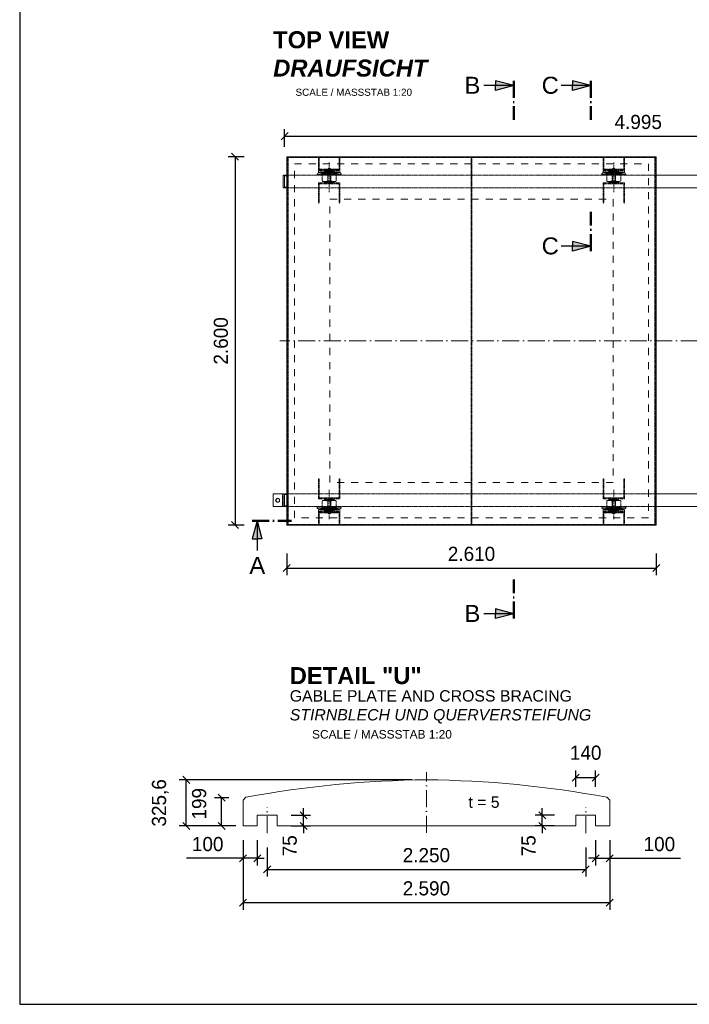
# Model space of a CAD drawing. Header units: millimetres. Extents: x -74592 to 26668, y -531 to 21180.
# Tile 11 of 27: x 11253 to 15983, y 9455 to 16406. Entities that reach past the tile are written whole.
import ezdxf

# ---------------------------------------------------------------- set-up
doc = ezdxf.new("R2010")
doc.units = ezdxf.units.MM
doc.linetypes.add('ACAD_ISO10W100', pattern=[18, 12, -3, 0, -3])
doc.linetypes.add('JIS_02_1.0', pattern=[2, 1, -1])
doc.layers.add('Bemaßung', color=7, linetype='Continuous', lineweight=9)
doc.layers.add('Beschriftung', color=7, linetype='Continuous', lineweight=9)
doc.styles.add('LBB3.5M1000', font='isocp.shx', dxfattribs={"height": 3.5})
doc.dimstyles.new('DIN', dxfattribs={"dimtxt": 2.5, "dimasz": 2.5, "dimexe": 1.25, "dimexo": 0.625, "dimtad": 1, "dimtih": 1, "dimdec": 4, "dimdsep": 46, "dimlunit": 6, "dimtxsty": 'Standard', "dimcen": 2.5, "dimadec": 0, "dimazin": 0, "dimtfac": 1, "dimtdec": 4, "dimtmove": 0, "dimatfit": 3, "dimfxl": 0, "dimtvp": 1, "dimtolj": 1, "dimtzin": 0, "dimarcsym": 0})

# ---------------------------------------------------------------- blocks, each defined once
blk = doc.blocks.new('_Oblique')
at = {"color": 0, "linetype": 'ByBlock', "lineweight": -2}
blk.add_line((-0.5, -0.5), (0.5, 0.5), dxfattribs=at)
blk = doc.blocks.new('*D146')
at = {"layer": 'Bemaßung', "color": 0, "lineweight": -2, "transparency": 16777216}
for p, q in [((13124.3, 15508.2), (13124.3, 15633.3)), ((13124.3, 15583.3), (18119.3, 15583.3)), ((18119.3, 15508.2), (18119.3, 15633.3))]:
    blk.add_line(p, q, dxfattribs=at)
at = {"layer": 'DEFPOINTS', "color": 0, "transparency": 16777216}
for p in [(18119.3, 15583.3), (13124.3, 15308.2), (18119.3, 15308.2)]:
    blk.add_point(p, dxfattribs=at)
at = {"layer": 'Bemaßung', "color": 0, "lineweight": -2, "transparency": 16777216, "xscale": 50, "yscale": 50, "zscale": 50, "rotation": 180}
blk.add_blockref('_Oblique', (13124.3, 15583.3), dxfattribs=at)
at = {"layer": 'Bemaßung', "color": 0, "lineweight": -2, "transparency": 16777216, "xscale": 50, "yscale": 50, "zscale": 50}
blk.add_blockref('_Oblique', (18119.3, 15583.3), dxfattribs=at)
at = {"layer": 'Bemaßung', "color": 0, "transparency": 16777216, "insert": (15621.8, 15683.3), "char_height": 100, "attachment_point": 5}
blk.add_mtext('\\A1;4.995', dxfattribs=at)
blk = doc.blocks.new('*D104')
at = {"layer": 'Bemaßung', "color": 0, "lineweight": -2, "transparency": 16777216}
for p, q in [((14025.7, 11039.6), (12379.3, 11039.6)), ((12429.3, 10714), (12429.3, 11039.6)), ((12780.7, 10714), (12379.3, 10714))]:
    blk.add_line(p, q, dxfattribs=at)
at = {"layer": 'DEFPOINTS', "color": 0, "transparency": 16777216}
for p in [(12429.3, 11039.6), (14125.7, 11039.6), (12880.7, 10714)]:
    blk.add_point(p, dxfattribs=at)
at = {"layer": 'Bemaßung', "color": 0, "lineweight": -2, "transparency": 16777216, "xscale": 50, "yscale": 50, "zscale": 50}
for p, rotation in [((12429.3, 11039.6), 90), ((12429.3, 10714), 270)]:
    blk.add_blockref('_Oblique', p, dxfattribs=dict(at, rotation=rotation))
at = {"layer": 'Bemaßung', "color": 0, "transparency": 16777216, "insert": (12246, 10876.8), "char_height": 100, "attachment_point": 5, "rotation": 90}
blk.add_mtext('\\A1;325,6', dxfattribs=at)
blk = doc.blocks.new('*D105')
at = {"layer": 'Bemaßung', "color": 0, "lineweight": -2, "transparency": 16777216}
for p, q in [((12730.7, 10912.9), (12629.1, 10912.9)), ((12679.1, 10714), (12679.1, 10912.9)), ((12730.7, 10714), (12629.1, 10714))]:
    blk.add_line(p, q, dxfattribs=at)
at = {"layer": 'DEFPOINTS', "color": 0, "transparency": 16777216}
for p in [(12679.1, 10912.9), (12830.7, 10912.9), (12830.7, 10714)]:
    blk.add_point(p, dxfattribs=at)
at = {"layer": 'Bemaßung', "color": 0, "lineweight": -2, "transparency": 16777216, "xscale": 50, "yscale": 50, "zscale": 50}
for p, rotation in [((12679.1, 10912.9), 90), ((12679.1, 10714), 270)]:
    blk.add_blockref('_Oblique', p, dxfattribs=dict(at, rotation=rotation))
at = {"layer": 'Bemaßung', "color": 0, "transparency": 16777216, "insert": (12520.8, 10870.5), "char_height": 100, "attachment_point": 5, "rotation": 90}
blk.add_mtext('\\A1;199', dxfattribs=at)
blk = doc.blocks.new('*D106')
at = {"layer": 'Bemaßung', "color": 0, "lineweight": -2, "transparency": 16777216}
for p, q in [((15180.7, 10989), (15180.7, 11105.6)), ((15180.7, 11055.6), (15320.7, 11055.6)), ((15320.7, 10989), (15320.7, 11105.6))]:
    blk.add_line(p, q, dxfattribs=at)
at = {"layer": 'DEFPOINTS', "color": 0, "transparency": 16777216}
for p in [(15320.7, 11055.6), (15180.7, 10789), (15320.7, 10789)]:
    blk.add_point(p, dxfattribs=at)
at = {"layer": 'Bemaßung', "color": 0, "lineweight": -2, "transparency": 16777216, "xscale": 50, "yscale": 50, "zscale": 50, "rotation": 180}
blk.add_blockref('_Oblique', (15180.7, 11055.6), dxfattribs=at)
at = {"layer": 'Bemaßung', "color": 0, "lineweight": -2, "transparency": 16777216, "xscale": 50, "yscale": 50, "zscale": 50}
blk.add_blockref('_Oblique', (15320.7, 11055.6), dxfattribs=at)
at = {"layer": 'Bemaßung', "color": 0, "transparency": 16777216, "insert": (15250.7, 11230.6), "char_height": 100, "attachment_point": 5}
blk.add_mtext('\\A1;140', dxfattribs=at)
blk = doc.blocks.new('*D170')
at = {"layer": 'Bemaßung', "color": 0, "lineweight": -2, "transparency": 16777216}
for p, q in [((13000.7, 10563), (13000.7, 10356.9)), ((15250.7, 10563), (15250.7, 10356.9)), ((13000.7, 10406.9), (15250.7, 10406.9))]:
    blk.add_line(p, q, dxfattribs=at)
at = {"layer": 'DEFPOINTS', "color": 0, "transparency": 16777216}
for p in [(13000.7, 10663), (15250.7, 10663), (15250.7, 10406.9)]:
    blk.add_point(p, dxfattribs=at)
at = {"layer": 'Bemaßung', "color": 0, "lineweight": -2, "transparency": 16777216, "xscale": 50, "yscale": 50, "zscale": 50, "rotation": 180}
blk.add_blockref('_Oblique', (13000.7, 10406.9), dxfattribs=at)
at = {"layer": 'Bemaßung', "color": 0, "lineweight": -2, "transparency": 16777216, "xscale": 50, "yscale": 50, "zscale": 50}
blk.add_blockref('_Oblique', (15250.7, 10406.9), dxfattribs=at)
at = {"layer": 'Bemaßung', "color": 0, "transparency": 16777216, "insert": (14125.7, 10506.9), "char_height": 100, "attachment_point": 5}
blk.add_mtext('\\A1;2.250', dxfattribs=at)
blk = doc.blocks.new('*D107')
at = {"layer": 'Bemaßung', "color": 0, "lineweight": -2, "transparency": 16777216}
for p, q in [((12830.7, 10614), (12830.7, 10123)), ((15420.7, 10614), (15420.7, 10123)), ((12830.7, 10173), (15420.7, 10173))]:
    blk.add_line(p, q, dxfattribs=at)
at = {"layer": 'DEFPOINTS', "color": 0, "transparency": 16777216}
for p in [(12830.7, 10714), (15420.7, 10714), (15420.7, 10173)]:
    blk.add_point(p, dxfattribs=at)
at = {"layer": 'Bemaßung', "color": 0, "lineweight": -2, "transparency": 16777216, "xscale": 50, "yscale": 50, "zscale": 50, "rotation": 180}
blk.add_blockref('_Oblique', (12830.7, 10173), dxfattribs=at)
at = {"layer": 'Bemaßung', "color": 0, "lineweight": -2, "transparency": 16777216, "xscale": 50, "yscale": 50, "zscale": 50}
blk.add_blockref('_Oblique', (15420.7, 10173), dxfattribs=at)
at = {"layer": 'Bemaßung', "color": 0, "transparency": 16777216, "insert": (14125.7, 10273), "char_height": 100, "attachment_point": 5}
blk.add_mtext('\\A1;2.590', dxfattribs=at)
blk = doc.blocks.new('*D108')
at = {"layer": 'Bemaßung', "color": 0, "lineweight": -2, "transparency": 16777216}
for p, q in [((13170.7, 10789), (13307.8, 10789)), ((13257.8, 10789), (13257.8, 10839)), ((13257.8, 10714), (13257.8, 10789)), ((13170.7, 10714), (13307.8, 10714)), ((13257.8, 10714), (13257.8, 10664))]:
    blk.add_line(p, q, dxfattribs=at)
at = {"layer": 'DEFPOINTS', "color": 0, "transparency": 16777216}
for p in [(13070.7, 10789), (13257.8, 10789), (13070.7, 10714)]:
    blk.add_point(p, dxfattribs=at)
at = {"layer": 'Bemaßung', "color": 0, "lineweight": -2, "transparency": 16777216, "xscale": 50, "yscale": 50, "zscale": 50}
for p, rotation in [((13257.8, 10789), 270), ((13257.8, 10714), 90)]:
    blk.add_blockref('_Oblique', p, dxfattribs=dict(at, rotation=rotation))
at = {"layer": 'Bemaßung', "color": 0, "transparency": 16777216, "insert": (13160.5, 10574), "char_height": 100, "attachment_point": 5, "rotation": 90}
blk.add_mtext('\\A1;75', dxfattribs=at)
blk = doc.blocks.new('*D178')
at = {"layer": 'Bemaßung', "color": 0, "lineweight": -2, "transparency": 16777216}
for p, q in [((12830.7, 10614), (12830.7, 10435.5)), ((12930.7, 10614), (12930.7, 10435.5)), ((12830.7, 10485.5), (12430.7, 10485.5)), ((12930.7, 10485.5), (12830.7, 10485.5)), ((12930.7, 10485.5), (12980.7, 10485.5))]:
    blk.add_line(p, q, dxfattribs=at)
at = {"layer": 'DEFPOINTS', "color": 0, "transparency": 16777216}
for p in [(12830.7, 10714), (12930.7, 10714), (12930.7, 10485.5)]:
    blk.add_point(p, dxfattribs=at)
at = {"layer": 'Bemaßung', "color": 0, "lineweight": -2, "transparency": 16777216, "xscale": 50, "yscale": 50, "zscale": 50}
blk.add_blockref('_Oblique', (12830.7, 10485.5), dxfattribs=at)
at = {"layer": 'Bemaßung', "color": 0, "lineweight": -2, "transparency": 16777216, "xscale": 50, "yscale": 50, "zscale": 50, "rotation": 180}
blk.add_blockref('_Oblique', (12930.7, 10485.5), dxfattribs=at)
at = {"layer": 'Bemaßung', "color": 0, "transparency": 16777216, "insert": (12580.7, 10585.5), "char_height": 100, "attachment_point": 5}
blk.add_mtext('\\A1;100', dxfattribs=at)
blk = doc.blocks.new('*D120')
at = {"layer": 'Bemaßung', "color": 0, "lineweight": -2, "transparency": 16777216}
for p, q in [((15030.7, 10789), (14893.7, 10789)), ((14943.7, 10789), (14943.7, 10839)), ((14943.7, 10714), (14943.7, 10789)), ((15030.7, 10714), (14893.7, 10714)), ((14943.7, 10714), (14943.7, 10664))]:
    blk.add_line(p, q, dxfattribs=at)
at = {"layer": 'DEFPOINTS', "color": 0, "transparency": 16777216}
for p in [(14943.7, 10789), (15130.7, 10789), (15130.7, 10714)]:
    blk.add_point(p, dxfattribs=at)
at = {"layer": 'Bemaßung', "color": 0, "lineweight": -2, "transparency": 16777216, "xscale": 50, "yscale": 50, "zscale": 50}
for p, rotation in [((14943.7, 10789), 270), ((14943.7, 10714), 90)]:
    blk.add_blockref('_Oblique', p, dxfattribs=dict(at, rotation=rotation))
at = {"layer": 'Bemaßung', "color": 0, "transparency": 16777216, "insert": (14847.1, 10574), "char_height": 100, "attachment_point": 5, "rotation": 90}
blk.add_mtext('\\A1;75', dxfattribs=at)
blk = doc.blocks.new('*D121')
at = {"layer": 'Bemaßung', "color": 0, "lineweight": -2, "transparency": 16777216}
for p, q in [((15320.7, 10614), (15320.7, 10435.5)), ((15420.7, 10614), (15420.7, 10435.5)), ((15320.7, 10485.5), (15270.7, 10485.5)), ((15320.7, 10485.5), (15420.7, 10485.5)), ((15420.7, 10485.5), (15921.2, 10485.5))]:
    blk.add_line(p, q, dxfattribs=at)
at = {"layer": 'DEFPOINTS', "color": 0, "transparency": 16777216}
for p in [(15320.7, 10714), (15420.7, 10714), (15320.7, 10485.5)]:
    blk.add_point(p, dxfattribs=at)
at = {"layer": 'Bemaßung', "color": 0, "lineweight": -2, "transparency": 16777216, "xscale": 50, "yscale": 50, "zscale": 50}
blk.add_blockref('_Oblique', (15320.7, 10485.5), dxfattribs=at)
at = {"layer": 'Bemaßung', "color": 0, "lineweight": -2, "transparency": 16777216, "xscale": 50, "yscale": 50, "zscale": 50, "rotation": 180}
blk.add_blockref('_Oblique', (15420.7, 10485.5), dxfattribs=at)
at = {"layer": 'Bemaßung', "color": 0, "transparency": 16777216, "insert": (15771.2, 10585.5), "char_height": 100, "attachment_point": 5}
blk.add_mtext('\\A1;100', dxfattribs=at)
blk = doc.blocks.new('*D180')
at = {"layer": 'Bemaßung', "color": 0, "lineweight": -2, "transparency": 16777216}
for p, q in [((12839.3, 15438.2), (12724.3, 15438.2)), ((12774.3, 15438.2), (12774.3, 12838.2)), ((12839.3, 12838.2), (12724.3, 12838.2))]:
    blk.add_line(p, q, dxfattribs=at)
at = {"layer": 'DEFPOINTS', "color": 0, "transparency": 16777216}
for p in [(13139.3, 15438.2), (12774.3, 12838.2), (13139.3, 12838.2)]:
    blk.add_point(p, dxfattribs=at)
at = {"layer": 'Bemaßung', "color": 0, "lineweight": -2, "transparency": 16777216, "xscale": 50, "yscale": 50, "zscale": 50}
for p, rotation in [((12774.3, 15438.2), 90), ((12774.3, 12838.2), 270)]:
    blk.add_blockref('_Oblique', p, dxfattribs=dict(at, rotation=rotation))
at = {"layer": 'Bemaßung', "color": 0, "transparency": 16777216, "insert": (12674.3, 14138.2), "char_height": 100, "attachment_point": 5, "rotation": 90}
blk.add_mtext('\\A1;2.600', dxfattribs=at)
blk = doc.blocks.new('*D181')
at = {"layer": 'Bemaßung', "color": 0, "lineweight": -2, "transparency": 16777216}
for p, q in [((13139.3, 12638.2), (13139.3, 12484.2)), ((15749.3, 12638.2), (15749.3, 12484.2)), ((13139.3, 12534.2), (15749.3, 12534.2))]:
    blk.add_line(p, q, dxfattribs=at)
at = {"layer": 'DEFPOINTS', "color": 0, "transparency": 16777216}
for p in [(13139.3, 12838.2), (15749.3, 12838.2), (15749.3, 12534.2)]:
    blk.add_point(p, dxfattribs=at)
at = {"layer": 'Bemaßung', "color": 0, "lineweight": -2, "transparency": 16777216, "xscale": 50, "yscale": 50, "zscale": 50, "rotation": 180}
blk.add_blockref('_Oblique', (13139.3, 12534.2), dxfattribs=at)
at = {"layer": 'Bemaßung', "color": 0, "lineweight": -2, "transparency": 16777216, "xscale": 50, "yscale": 50, "zscale": 50}
blk.add_blockref('_Oblique', (15749.3, 12534.2), dxfattribs=at)
at = {"layer": 'Bemaßung', "color": 0, "transparency": 16777216, "insert": (14444.3, 12634.2), "char_height": 100, "attachment_point": 5}
blk.add_mtext('\\A1;2.610', dxfattribs=at)

msp = doc.modelspace()

# ---------------------------------------------------------------- hatches: boundary and pattern name
for points in [[(14742.03511, 15940.38521), (14613.98699, 15974.6956), (14613.98699, 15940.38521)], [(14742.03511, 15940.38521), (14613.98699, 15940.38521), (14613.98699, 15906.07482)], [(15286.81836, 15940.38521), (15158.77024, 15974.6956), (15158.77024, 15940.38521)], [(15286.81836, 15940.38521), (15158.77024, 15940.38521), (15158.77024, 15906.07482)], [(15286.81836, 14806.40689), (15158.77024, 14806.40689), (15158.77024, 14840.71728)], [(15286.81836, 14806.40689), (15158.77024, 14772.0965), (15158.77024, 14806.40689)], [(12929.80153, 12867.97104), (12895.49114, 12739.92292), (12929.80153, 12739.92292)], [(12929.80153, 12867.97104), (12929.80153, 12739.92292), (12964.11192, 12739.92292)], [(14742.03511, 12211.72564), (14613.98699, 12211.72564), (14613.98699, 12246.03603)], [(14742.03511, 12211.72564), (14613.98699, 12177.41525), (14613.98699, 12211.72564)]]:
    msp.add_hatch(color=256).paths.add_polyline_path(points)
h = msp.add_hatch(color=0)
h.dxf.hatch_style = 1
h.paths.add_polyline_path([(13074.31509, 13027.17501, 0.4142135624), (13060.31509, 13013.17501, 0.4142135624), (13074.31509, 12999.17501, -0.737901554)])

# ---------------------------------------------------------------- linework, layer by layer
for p, q in [((14742.03511, 15940.38521), (14532.05662, 15940.38521)), ((14742.03511, 15940.38521), (14613.98699, 15974.6956)), ((14613.98699, 15974.6956), (14613.98699, 15940.38521)), ((14742.03511, 15940.38521), (14613.98699, 15906.07482)), ((14613.98699, 15906.07482), (14613.98699, 15940.38521)), ((15286.81836, 15940.38521), (15076.83987, 15940.38521)), ((15286.81836, 15940.38521), (15158.77024, 15974.6956)), ((15158.77024, 15974.6956), (15158.77024, 15940.38521)), ((15286.81836, 15940.38521), (15158.77024, 15906.07482)), ((15158.77024, 15906.07482), (15158.77024, 15940.38521)), ((15286.81836, 14806.40689), (15076.83987, 14806.40689)), ((15286.81836, 14806.40689), (15158.77024, 14840.71728)), ((15158.77024, 14840.71728), (15158.77024, 14806.40689)), ((15286.81836, 14806.40689), (15158.77024, 14772.0965)), ((15158.77024, 14772.0965), (15158.77024, 14806.40689)), ((12929.80153, 12867.97104), (12895.49114, 12739.92292)), ((12929.80153, 12867.97104), (12929.80153, 12657.99254)), ((12929.80153, 12867.97104), (12964.11192, 12739.92292)), ((12895.49114, 12739.92292), (12929.80153, 12739.92292)), ((12964.11192, 12739.92292), (12929.80153, 12739.92292)), ((14742.03511, 12211.72564), (14613.98699, 12246.03603)), ((14613.98699, 12246.03603), (14613.98699, 12211.72564)), ((14742.03511, 12211.72564), (14532.05662, 12211.72564)), ((14742.03511, 12211.72564), (14613.98699, 12177.41525)), ((14613.98699, 12177.41525), (14613.98699, 12211.72564))]:
    msp.add_line(p, q)
at = {"linetype": 'ACAD_ISO10W100', "lineweight": 50, "ltscale": 10}
for p, q in [((14742.03511, 15974.6956), (14742.03511, 15698.40302)), ((15286.81836, 15974.6956), (15286.81836, 15698.40302)), ((15286.81836, 14772.0965), (15286.81836, 15048.38908)), ((12895.49114, 12867.97104), (13171.78372, 12867.97104)), ((14742.03511, 12177.41525), (14742.03511, 12453.70783))]:
    msp.add_line(p, q, dxfattribs=at)
at = {"linetype": 'JIS_02_1.0', "lineweight": 5, "ltscale": 2}
for p, q in [((13139.31509, 15433.17501), (14444.31509, 15433.17501)), ((13144.31509, 14138.17501), (13144.31509, 15433.17501)), ((13149.31509, 14138.17501), (13149.31509, 15433.17501)), ((13364.31509, 15351.67501), (13364.31509, 15433.17501)), ((13369.31509, 15351.67501), (13369.31509, 15433.17501)), ((13509.31509, 15351.67501), (13509.31509, 15433.17501)), ((13514.31509, 15351.67501), (13514.31509, 15433.17501)), ((15749.31509, 15433.17501), (14444.31509, 15433.17501)), ((15374.31509, 15351.67501), (15374.31509, 15433.17501)), ((15379.31509, 15351.67501), (15379.31509, 15433.17501)), ((15519.31509, 15351.67501), (15519.31509, 15433.17501)), ((15524.31509, 15351.67501), (15524.31509, 15433.17501)), ((15739.31509, 14138.17501), (15739.31509, 15433.17501)), ((15744.31509, 14138.17501), (15744.31509, 15433.17501)), ((13364.31509, 15412.79631), (13369.31509, 15412.79631)), ((13509.31509, 15412.79631), (13514.31509, 15412.79631)), ((15379.31509, 15412.79631), (15374.31509, 15412.79631)), ((15524.31509, 15412.79631), (15519.31509, 15412.79631)), ((13139.31509, 15308.17501), (15749.31509, 15308.17501)), ((13364.31509, 15356.67501), (13369.31509, 15356.67501)), ((13364.31509, 15351.67501), (13364.31509, 15324.67501)), ((13364.31509, 15351.67501), (13429.31509, 15351.67501)), ((13364.31509, 15346.67501), (13514.31509, 15346.67501)), ((13364.31509, 15339.67501), (13514.31509, 15339.67501)), ((13364.31509, 15324.67501), (13374.31509, 15324.67501)), ((13374.31509, 15322.67501), (13389.31509, 15319.67501)), ((13389.31509, 15319.67501), (13489.31499, 15319.67501)), ((13419.31509, 15336.67501), (13419.31509, 15326.67501)), ((13419.31509, 15336.67501), (13429.31509, 15326.67501)), ((13429.31509, 15336.67501), (13419.31509, 15326.67501)), ((13419.31509, 15326.67501), (13459.31509, 15326.67501)), ((13428.31509, 15346.67501), (13428.31509, 15339.67501)), ((13428.31509, 15326.67501), (13428.31509, 15266.67501)), ((13432.31509, 15356.17501), (13429.31509, 15353.17501)), ((13429.31509, 15353.17501), (13429.31509, 15346.67501)), ((13449.31509, 15353.17501), (13429.31509, 15353.17501)), ((13429.31509, 15346.67501), (13429.31509, 15339.67501)), ((13429.31509, 15336.67501), (13429.31509, 15339.67501)), ((13429.31509, 15336.67501), (13429.31509, 15256.67501)), ((13446.31509, 15356.17501), (13432.31509, 15356.17501)), ((13446.31509, 15356.17501), (13449.31509, 15353.17501)), ((13449.31509, 15353.17501), (13449.31509, 15346.67501)), ((13449.31509, 15351.67501), (13514.31509, 15351.67501)), ((13449.31509, 15346.67501), (13449.31509, 15339.67501)), ((13449.31509, 15336.67501), (13449.31509, 15339.67501)), ((13459.31509, 15336.67501), (13449.31509, 15326.67501)), ((13459.31509, 15326.67501), (13449.31509, 15336.67501)), ((13449.31509, 15336.67501), (13449.31509, 15256.67501)), ((13450.31509, 15346.67501), (13450.31509, 15339.67501)), ((13450.31509, 15326.67501), (13450.31509, 15266.67501)), ((13459.31509, 15326.67501), (13459.31509, 15336.67501)), ((13489.21469, 15319.65481), (13504.31509, 15322.67501)), ((13504.31509, 15324.67501), (13514.31509, 15324.67501)), ((13509.31509, 15356.67501), (13514.31509, 15356.67501)), ((13514.31509, 15351.67501), (13514.31509, 15324.67501)), ((15379.31509, 15356.67501), (15374.31509, 15356.67501)), ((15374.31509, 15351.67501), (15374.31509, 15324.67501)), ((15439.31509, 15351.67501), (15374.31509, 15351.67501)), ((15524.31509, 15346.67501), (15374.31509, 15346.67501)), ((15524.31509, 15339.67501), (15374.31509, 15339.67501)), ((15384.31509, 15324.67501), (15374.31509, 15324.67501)), ((15399.41549, 15319.65481), (15384.31509, 15322.67501)), ((15499.31509, 15319.67501), (15399.31519, 15319.67501)), ((15429.31509, 15326.67501), (15429.31509, 15336.67501)), ((15429.31509, 15336.67501), (15439.31509, 15326.67501)), ((15429.31509, 15326.67501), (15439.31509, 15336.67501)), ((15469.31509, 15326.67501), (15429.31509, 15326.67501)), ((15438.31509, 15346.67501), (15438.31509, 15339.67501)), ((15438.31509, 15326.67501), (15438.31509, 15266.67501)), ((15442.31509, 15356.17501), (15439.31509, 15353.17501)), ((15439.31509, 15353.17501), (15439.31509, 15346.67501)), ((15439.31509, 15353.17501), (15459.31509, 15353.17501)), ((15439.31509, 15346.67501), (15439.31509, 15339.67501)), ((15439.31509, 15336.67501), (15439.31509, 15339.67501)), ((15439.31509, 15336.67501), (15439.31509, 15256.67501)), ((15442.31509, 15356.17501), (15456.31509, 15356.17501)), ((15456.31509, 15356.17501), (15459.31509, 15353.17501)), ((15459.31509, 15353.17501), (15459.31509, 15346.67501)), ((15524.31509, 15351.67501), (15459.31509, 15351.67501)), ((15459.31509, 15346.67501), (15459.31509, 15339.67501)), ((15459.31509, 15336.67501), (15459.31509, 15339.67501)), ((15469.31509, 15336.67501), (15459.31509, 15326.67501)), ((15459.31509, 15336.67501), (15469.31509, 15326.67501)), ((15459.31509, 15336.67501), (15459.31509, 15256.67501)), ((15460.31509, 15346.67501), (15460.31509, 15339.67501)), ((15460.31509, 15326.67501), (15460.31509, 15266.67501)), ((15469.31509, 15336.67501), (15469.31509, 15326.67501)), ((15514.31509, 15322.67501), (15499.31509, 15319.67501)), ((15524.31509, 15324.67501), (15514.31509, 15324.67501)), ((15524.31509, 15356.67501), (15519.31509, 15356.67501)), ((15524.31509, 15351.67501), (15524.31509, 15324.67501)), ((13364.31509, 15253.67501), (13514.31509, 15253.67501)), ((13364.31509, 15253.67501), (13364.31509, 15246.67501)), ((13364.31509, 15246.67501), (13514.31509, 15246.67501)), ((13364.31509, 15246.67501), (13364.31509, 15111.42101)), ((13369.31509, 15246.67501), (13369.31509, 15111.42101)), ((13482.94969, 15263.67501), (13395.68049, 15263.67501)), ((13419.31509, 15256.67501), (13419.31509, 15266.67501)), ((13419.31509, 15266.67501), (13459.31509, 15266.67501)), ((13459.31509, 15256.67501), (13449.31509, 15266.67501)), ((13459.31509, 15266.67501), (13449.31509, 15256.67501)), ((13459.31509, 15266.67501), (13459.31509, 15256.67501)), ((13509.31509, 15246.67501), (13509.31509, 15111.42101)), ((13514.31509, 15253.67501), (13514.31509, 15246.67501)), ((13514.31509, 15246.67501), (13514.31509, 15111.42101)), ((15524.31509, 15253.67501), (15374.31509, 15253.67501)), ((15374.31509, 15253.67501), (15374.31509, 15246.67501)), ((15524.31509, 15246.67501), (15374.31509, 15246.67501)), ((15374.31509, 15246.67501), (15374.31509, 15111.42101)), ((15379.31509, 15246.67501), (15379.31509, 15111.42101)), ((15405.68049, 15263.67501), (15492.94969, 15263.67501)), ((15429.31509, 15266.67501), (15429.31509, 15256.67501)), ((15469.31509, 15266.67501), (15429.31509, 15266.67501)), ((15429.31509, 15256.67501), (15439.31509, 15266.67501)), ((15429.31509, 15266.67501), (15439.31509, 15256.67501)), ((15469.31509, 15256.67501), (15469.31509, 15266.67501)), ((15519.31509, 15246.67501), (15519.31509, 15111.42101)), ((15524.31509, 15253.67501), (15524.31509, 15246.67501)), ((15524.31509, 15246.67501), (15524.31509, 15111.42101)), ((15749.31509, 15218.17501), (13139.31509, 15218.17501)), ((13364.31509, 15219.52357), (13369.31509, 15219.52357)), ((13509.31509, 15219.52357), (13514.31509, 15219.52357)), ((15379.31509, 15219.52357), (15374.31509, 15219.52357)), ((15524.31509, 15219.52357), (15519.31509, 15219.52357)), ((13364.31509, 15111.42101), (13369.31509, 15111.42101)), ((13509.31509, 15111.42101), (13514.31509, 15111.42101)), ((15379.31509, 15111.42101), (15374.31509, 15111.42101)), ((15524.31509, 15111.42101), (15519.31509, 15111.42101)), ((13144.31509, 14138.17501), (13144.31509, 12843.17501)), ((13149.31509, 14138.17501), (13149.31509, 12843.17501)), ((15739.31509, 14138.17501), (15739.31509, 12843.17501)), ((15744.31509, 14138.17501), (15744.31509, 12843.17501)), ((13364.31509, 13164.92901), (13369.31509, 13164.92901)), ((13364.31509, 13029.67501), (13364.31509, 13164.92901)), ((13369.31509, 13029.67501), (13369.31509, 13164.92901)), ((13509.31509, 13164.92901), (13514.31509, 13164.92901)), ((13509.31509, 13029.67501), (13509.31509, 13164.92901)), ((13514.31509, 13029.67501), (13514.31509, 13164.92901)), ((15379.31509, 13164.92901), (15374.31509, 13164.92901)), ((15374.31509, 13029.67501), (15374.31509, 13164.92901)), ((15379.31509, 13029.67501), (15379.31509, 13164.92901)), ((15524.31509, 13164.92901), (15519.31509, 13164.92901)), ((15519.31509, 13029.67501), (15519.31509, 13164.92901)), ((15524.31509, 13029.67501), (15524.31509, 13164.92901)), ((13108.31509, 13058.17501), (13108.31509, 12968.17501)), ((13139.31509, 13058.17501), (15749.31509, 13058.17501)), ((13364.31509, 13056.82644), (13369.31509, 13056.82644)), ((13364.31509, 13029.67501), (13514.31509, 13029.67501)), ((13364.31509, 13022.67501), (13364.31509, 13029.67501)), ((13364.31509, 13022.67501), (13514.31509, 13022.67501)), ((13482.94969, 13012.67501), (13395.68049, 13012.67501)), ((13419.31509, 13019.67501), (13419.31509, 13009.67501)), ((13419.31509, 13009.67501), (13459.31509, 13009.67501)), ((13428.31509, 12949.67501), (13428.31509, 13009.67501)), ((13429.31509, 12939.67501), (13429.31509, 13019.67501)), ((13459.31509, 13019.67501), (13449.31509, 13009.67501)), ((13459.31509, 13009.67501), (13449.31509, 13019.67501)), ((13449.31509, 12939.67501), (13449.31509, 13019.67501)), ((13450.31509, 12949.67501), (13450.31509, 13009.67501)), ((13459.31509, 13009.67501), (13459.31509, 13019.67501)), ((13509.31509, 13056.82644), (13514.31509, 13056.82644)), ((13514.31509, 13022.67501), (13514.31509, 13029.67501)), ((15379.31509, 13056.82644), (15374.31509, 13056.82644)), ((15524.31509, 13029.67501), (15374.31509, 13029.67501)), ((15374.31509, 13022.67501), (15374.31509, 13029.67501)), ((15524.31509, 13022.67501), (15374.31509, 13022.67501)), ((15405.68049, 13012.67501), (15492.94969, 13012.67501)), ((15429.31509, 13009.67501), (15429.31509, 13019.67501)), ((15429.31509, 13019.67501), (15439.31509, 13009.67501)), ((15429.31509, 13009.67501), (15439.31509, 13019.67501)), ((15469.31509, 13009.67501), (15429.31509, 13009.67501)), ((15438.31509, 12949.67501), (15438.31509, 13009.67501)), ((15439.31509, 12939.67501), (15439.31509, 13019.67501)), ((15459.31509, 12939.67501), (15459.31509, 13019.67501)), ((15460.31509, 12949.67501), (15460.31509, 13009.67501)), ((15469.31509, 13019.67501), (15469.31509, 13009.67501)), ((15524.31509, 13056.82644), (15519.31509, 13056.82644)), ((15524.31509, 13022.67501), (15524.31509, 13029.67501)), ((15749.31509, 12968.17501), (13139.31509, 12968.17501)), ((13364.31509, 12924.67501), (13364.31509, 12951.67501)), ((13364.31509, 12951.67501), (13374.31509, 12951.67501)), ((13364.31509, 12936.67501), (13514.31509, 12936.67501)), ((13364.31509, 12929.67501), (13514.31509, 12929.67501)), ((13374.31509, 12953.67501), (13389.31509, 12956.67501)), ((13389.31509, 12956.67501), (13489.31499, 12956.67501)), ((13419.31509, 12939.67501), (13419.31509, 12949.67501)), ((13419.31509, 12949.67501), (13459.31509, 12949.67501)), ((13419.31509, 12939.67501), (13429.31509, 12949.67501)), ((13429.31509, 12939.67501), (13419.31509, 12949.67501)), ((13428.31509, 12929.67501), (13428.31509, 12936.67501)), ((13429.31509, 12939.67501), (13429.31509, 12936.67501)), ((13429.31509, 12929.67501), (13429.31509, 12936.67501)), ((13429.31509, 12923.17501), (13429.31509, 12929.67501)), ((13459.31509, 12939.67501), (13449.31509, 12949.67501)), ((13459.31509, 12949.67501), (13449.31509, 12939.67501)), ((13449.31509, 12939.67501), (13449.31509, 12936.67501)), ((13449.31509, 12929.67501), (13449.31509, 12936.67501)), ((13449.31509, 12923.17501), (13449.31509, 12929.67501)), ((13450.31509, 12929.67501), (13450.31509, 12936.67501)), ((13459.31509, 12949.67501), (13459.31509, 12939.67501)), ((13489.21469, 12956.69521), (13504.31509, 12953.67501)), ((13504.31509, 12951.67501), (13514.31509, 12951.67501)), ((13514.31509, 12924.67501), (13514.31509, 12951.67501)), ((15374.31509, 12924.67501), (15374.31509, 12951.67501)), ((15384.31509, 12951.67501), (15374.31509, 12951.67501)), ((15524.31509, 12936.67501), (15374.31509, 12936.67501)), ((15524.31509, 12929.67501), (15374.31509, 12929.67501)), ((15399.41549, 12956.69521), (15384.31509, 12953.67501)), ((15499.31509, 12956.67501), (15399.31519, 12956.67501)), ((15429.31509, 12949.67501), (15429.31509, 12939.67501)), ((15469.31509, 12949.67501), (15429.31509, 12949.67501)), ((15429.31509, 12939.67501), (15439.31509, 12949.67501)), ((15429.31509, 12949.67501), (15439.31509, 12939.67501)), ((15438.31509, 12929.67501), (15438.31509, 12936.67501)), ((15439.31509, 12939.67501), (15439.31509, 12936.67501)), ((15439.31509, 12929.67501), (15439.31509, 12936.67501)), ((15439.31509, 12923.17501), (15439.31509, 12929.67501)), ((15469.31509, 12939.67501), (15459.31509, 12949.67501)), ((15459.31509, 12939.67501), (15469.31509, 12949.67501)), ((15459.31509, 12939.67501), (15459.31509, 12936.67501)), ((15459.31509, 12929.67501), (15459.31509, 12936.67501)), ((15459.31509, 12923.17501), (15459.31509, 12929.67501)), ((15460.31509, 12929.67501), (15460.31509, 12936.67501)), ((15469.31509, 12939.67501), (15469.31509, 12949.67501)), ((15514.31509, 12953.67501), (15499.31509, 12956.67501)), ((15524.31509, 12951.67501), (15514.31509, 12951.67501)), ((15524.31509, 12924.67501), (15524.31509, 12951.67501)), ((13364.31509, 12924.67501), (13429.31509, 12924.67501)), ((13364.31509, 12924.67501), (13364.31509, 12843.17501)), ((13364.31509, 12919.67501), (13369.31509, 12919.67501)), ((13364.31509, 12863.55371), (13369.31509, 12863.55371)), ((13369.31509, 12924.67501), (13369.31509, 12843.17501)), ((13449.31509, 12923.17501), (13429.31509, 12923.17501)), ((13432.31509, 12920.17501), (13429.31509, 12923.17501)), ((13446.31509, 12920.17501), (13432.31509, 12920.17501)), ((13446.31509, 12920.17501), (13449.31509, 12923.17501)), ((13449.31509, 12924.67501), (13514.31509, 12924.67501)), ((13509.31509, 12924.67501), (13509.31509, 12843.17501)), ((13509.31509, 12919.67501), (13514.31509, 12919.67501)), ((13509.31509, 12863.55371), (13514.31509, 12863.55371)), ((13514.31509, 12924.67501), (13514.31509, 12843.17501)), ((15439.31509, 12924.67501), (15374.31509, 12924.67501)), ((15374.31509, 12924.67501), (15374.31509, 12843.17501)), ((15379.31509, 12919.67501), (15374.31509, 12919.67501)), ((15379.31509, 12863.55371), (15374.31509, 12863.55371)), ((15379.31509, 12924.67501), (15379.31509, 12843.17501)), ((15439.31509, 12923.17501), (15459.31509, 12923.17501)), ((15442.31509, 12920.17501), (15439.31509, 12923.17501)), ((15442.31509, 12920.17501), (15456.31509, 12920.17501)), ((15456.31509, 12920.17501), (15459.31509, 12923.17501)), ((15524.31509, 12924.67501), (15459.31509, 12924.67501)), ((15519.31509, 12924.67501), (15519.31509, 12843.17501)), ((15524.31509, 12919.67501), (15519.31509, 12919.67501)), ((15524.31509, 12863.55371), (15519.31509, 12863.55371)), ((15524.31509, 12924.67501), (15524.31509, 12843.17501)), ((13139.31509, 12843.17501), (14444.31509, 12843.17501)), ((15749.31509, 12843.17501), (14444.31509, 12843.17501))]:
    msp.add_line(p, q, dxfattribs=at)
at = {"linetype": 'ACAD_ISO10W100', "lineweight": 5}
for p, q in [((13439.31509, 15188.77098), (13439.31509, 15397.74399)), ((15449.31509, 15188.77098), (15449.31509, 15397.74399)), ((13439.31509, 13087.57903), (13439.31509, 12878.60602)), ((15449.31509, 13087.57903), (15449.31509, 12878.60602))]:
    msp.add_line(p, q, dxfattribs=at)
at = {"linetype": 'ACAD_ISO10W100', "lineweight": 18, "ltscale": 10}
msp.add_line((18203.19605, 14138.17501), (13089.31509, 14138.17501), dxfattribs=at)
at = {"lineweight": 9}
for p, q in [((13044.31509, 13058.17501), (13044.31509, 12968.17501)), ((13114.31509, 13058.17501), (13044.31509, 13058.17501)), ((13114.31509, 12968.17501), (13044.31509, 12968.17501))]:
    msp.add_line(p, q, dxfattribs=at)
at = {"linetype": 'ACAD_ISO10W100', "lineweight": 5, "ltscale": 10}
for p, q in [((14125.73667, 10666.48086), (14125.73667, 11094.04487)), ((13000.73667, 10662.97294), (13000.73667, 10844.04487)), ((15250.73667, 10662.97294), (15250.73667, 10844.04487))]:
    msp.add_line(p, q, dxfattribs=at)
at = {"color": 1}
msp.add_lwpolyline([(11252.74643, 9454.89109), (26668.25719, 9454.89109), (26668.25719, 20323.5409), (11252.74643, 20323.5409)], close=True, dxfattribs=at)
at = {"lineweight": 9}
for points in [[(13139.31509, 15438.17501), (15749.31509, 15438.17501), (15749.31509, 12838.17501), (13139.31509, 12838.17501)], [(13114.31509, 15218.17501), (13124.31509, 15218.17501), (13124.31509, 15308.17501), (13114.31509, 15308.17501)], [(13124.31509, 15303.17501), (13144.31509, 15303.17501), (13144.31509, 15223.17501), (13124.31509, 15223.17501)]]:
    msp.add_lwpolyline(points, close=True, dxfattribs=at)
at = {"linetype": 'JIS_02_1.0', "lineweight": 5, "ltscale": 2}
for points in [[(14441.81509, 15433.17501), (14446.81509, 15433.17501), (14446.81509, 12843.17501), (14441.81509, 12843.17501)], [(13524.31509, 15312.67501), (13354.31509, 15312.67501), (13354.31509, 15319.67501), (13369.31509, 15327.67501), (13509.31509, 15327.67501), (13524.31509, 15319.67501)], [(13374.31509, 15329.67501), (13374.31509, 15322.67501), (13504.31509, 15322.67501), (13504.31509, 15329.67501)], [(13473.31509, 15336.67501), (13473.31509, 15329.67501), (13405.31509, 15329.67501), (13405.31509, 15336.67501)], [(15364.31509, 15312.67501), (15534.31509, 15312.67501), (15534.31509, 15319.67501), (15519.31509, 15327.67501), (15379.31509, 15327.67501), (15364.31509, 15319.67501)], [(15514.31509, 15329.67501), (15514.31509, 15322.67501), (15384.31509, 15322.67501), (15384.31509, 15329.67501)], [(15415.31509, 15336.67501), (15415.31509, 15329.67501), (15483.31509, 15329.67501), (15483.31509, 15336.67501)], [(13473.31509, 15263.67501), (13473.31509, 15256.67501), (13405.31509, 15256.67501), (13405.31509, 15263.67501)], [(15415.31509, 15263.67501), (15415.31509, 15256.67501), (15483.31509, 15256.67501), (15483.31509, 15263.67501)], [(13114.31509, 13058.17501), (13124.31509, 13058.17501), (13124.31509, 12968.17501), (13114.31509, 12968.17501)], [(13124.31509, 12973.17501), (13144.31509, 12973.17501), (13144.31509, 13053.17501), (13124.31509, 13053.17501)], [(13473.31509, 13012.67501), (13473.31509, 13019.67501), (13405.31509, 13019.67501), (13405.31509, 13012.67501)], [(15415.31509, 13012.67501), (15415.31509, 13019.67501), (15483.31509, 13019.67501), (15483.31509, 13012.67501)], [(13524.31509, 12963.67501), (13354.31509, 12963.67501), (13354.31509, 12956.67501), (13369.31509, 12948.67501), (13509.31509, 12948.67501), (13524.31509, 12956.67501)], [(13374.31509, 12946.67501), (13374.31509, 12953.67501), (13504.31509, 12953.67501), (13504.31509, 12946.67501)], [(13473.31509, 12939.67501), (13473.31509, 12946.67501), (13405.31509, 12946.67501), (13405.31509, 12939.67501)], [(15364.31509, 12963.67501), (15534.31509, 12963.67501), (15534.31509, 12956.67501), (15519.31509, 12948.67501), (15379.31509, 12948.67501), (15364.31509, 12956.67501)], [(15514.31509, 12946.67501), (15514.31509, 12953.67501), (15384.31509, 12953.67501), (15384.31509, 12946.67501)], [(15415.31509, 12939.67501), (15415.31509, 12946.67501), (15483.31509, 12946.67501), (15483.31509, 12939.67501)]]:
    msp.add_lwpolyline(points, close=True, dxfattribs=at)
at = {"linetype": 'JIS_02_1.0', "lineweight": 9, "ltscale": 50}
for points in [[(13194.31509, 15388.17501), (15694.31509, 15388.17501), (15694.31509, 12888.17501), (13194.31509, 12888.17501)], [(15444.31509, 13138.17501), (13444.31509, 13138.17501), (13444.31509, 15138.17501), (15444.31509, 15138.17501)]]:
    msp.add_lwpolyline(points, close=True, dxfattribs=at)
at = {"lineweight": 9}
for points in [[(13139.31509, 15308.17501), (13114.31509, 15308.17501), (13114.31509, 15218.17501), (13139.31509, 15218.17501)], [(15749.31509, 15218.17501), (18129.31509, 15218.17501), (18129.31509, 15308.17501), (15749.31509, 15308.17501)], [(15749.31509, 13058.17501), (18129.31509, 13058.17501), (18129.31509, 12968.17501), (15749.31509, 12968.17501)]]:
    msp.add_lwpolyline(points, dxfattribs=at)
at = {"linetype": 'JIS_02_1.0', "lineweight": 5, "ltscale": 2}
msp.add_lwpolyline([(13139.31509, 12968.17501), (13114.31509, 12968.17501), (13114.31509, 13058.17501), (13139.31509, 13058.17501)], dxfattribs=at)
at = {"lineweight": 9}
msp.add_lwpolyline([(12930.73667, 10714.01343), (12930.73667, 10789.01343), (13070.73667, 10789.01343), (13070.73667, 10714.01343), (14125.73667, 10714.01343), (15180.73667, 10714.01343), (15180.73667, 10789.01343), (15320.73667, 10789.01343), (15320.73667, 10714.01343), (15420.73667, 10714.01343), (15420.73667, 10896.38874), (15400.41636, 10916.70905, 0.0436921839), (14125.73667, 11039.62384, 0.0436921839), (12851.05698, 10916.70905), (12830.73667, 10896.38874), (12830.73667, 10714.01343)], format="xyb", close=True, dxfattribs=at)
msp.add_circle((13074.31509, 13013.17501), 14, dxfattribs=at)
at = {"linetype": 'JIS_02_1.0', "lineweight": 5, "ltscale": 2}
for centre, radius, start, end in [((13586.31509, 15291.67501), 197, 172.490397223, 186.865797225), ((13389.02328, 15317.6936), 2, 352.182150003, 78.690730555), ((13489.6069, 15317.6936), 2, 101.309269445, 187.817849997), ((13292.31509, 15291.67501), 197, 353.134202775, 7.509602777), ((15596.31509, 15291.67501), 197, 172.490397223, 186.865797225), ((15399.02328, 15317.6936), 2, 352.182150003, 78.690730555), ((15499.6069, 15317.6936), 2, 101.309269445, 187.817849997), ((15302.31509, 15291.67501), 197, 353.134202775, 7.509602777), ((13395.68051, 15268.65679), 4.98178, 186.130747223, 269.999783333), ((13482.94967, 15268.65679), 4.98178, 270.000213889, 353.869249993), ((15405.68051, 15268.65679), 4.98178, 186.130750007, 269.999786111), ((15492.94967, 15268.65679), 4.98178, 270.000216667, 353.869252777), ((13586.31509, 12984.67501), 197, 173.134202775, 187.509602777), ((13395.68051, 13007.69323), 4.98178, 90.000216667, 173.869252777), ((13482.94967, 13007.69323), 4.98178, 6.130750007, 89.999786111), ((13292.31509, 12984.67501), 197, 352.490397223, 6.865797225), ((15596.31509, 12984.67501), 197, 173.134202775, 187.509602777), ((15405.68051, 13007.69323), 4.98178, 90.000213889, 173.869249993), ((15492.94967, 13007.69323), 4.98178, 6.130747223, 89.999783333), ((15302.31509, 12984.67501), 197, 352.490397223, 6.865797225), ((13389.02328, 12958.65641), 2, 281.309269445, 7.817849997), ((13489.6069, 12958.65641), 2, 172.182150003, 258.690730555), ((15399.02328, 12958.65641), 2, 281.309269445, 7.817849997), ((15499.6069, 12958.65641), 2, 172.182150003, 258.690730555)]:
    msp.add_arc(centre, radius, start, end, dxfattribs=at)
at = {"lineweight": 9}
msp.add_arc((13078.63614, 13013.17501), 14.65167, 107.152652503, 252.847347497, dxfattribs=at)

# ---------------------------------------------------------------- texts
at = {"layer": 'Beschriftung', "style": 'LBB3.5M1000'}
for s, insert, char_height, width, attachment_point in [('{\\fArial|b1|i0|c0|p34;TOP VIEW\\P\\fArial|b1|i1|c0|p34;DRAUFSICHT}', (13043.47953, 16324.2889), 120, 1630.0315174, 1), ('{\\fArial|b0|i0|c0|p34;B}', (14394.96165, 16002.82823), 120, 114.5947257, 1), ('{\\fArial|b0|i0|c0|p34;C}', (14939.7449, 16002.82823), 120, 114.5947257, 1), ('{\\fArial|b0|i0|c0|p34;\\H0.5x;SCALE / MASSSTAB 1:20}', (13201.21766, 15918.46577), 100, 850.4701245, 1), ('{\\fArial|b0|i0|c0|p34;C}', (14939.7449, 14868.8499), 120, 114.5947257, 1), ('{\\fArial|b0|i0|c0|p34;A}', (12875.19608, 12613.45292), 120, 114.5947257, 1), ('{\\fArial|b0|i0|c0|p34;B}', (14394.96165, 12274.16865), 120, 114.5947257, 1), ('{\\fArial|b1|i0|c0|p34;DETAIL "U"}', (13160.48656, 11835.42548), 120, 941.543488, 1), ('{\\fArial|b0|i0|c0|p34;GABLE PLATE AND CROSS BRACING\\P\\fArial|b0|i1|c0|p34;STIRNBLECH UND QUERVERSTEIFUNG}', (13160.48656, 11672.21871), 80, 2331.493808, 1), ('{\\fArial|b0|i0|c0|p34;SCALE / MASSSTAB 1:20}', (13318.22468, 11390.97961), 60, 1052.9707664, 1), ('{\\fArial|b0|i0|c0|p34;t = 5}', (14532.30555, 10881.43472), 80, 250.1883611, 5)]:
    msp.add_mtext(s, dxfattribs=dict(at, insert=insert, char_height=char_height, width=width, attachment_point=attachment_point))

# ---------------------------------------------------------------- dimensions: what is measured, and where the dimension line sits
at = {"layer": 'Bemaßung'}
for base, p1, p2, override, picture, middle in [((18119.31509, 15583.29858), (13124.31509, 15308.17501), (18119.31509, 15308.17501), {"dimscale": 100, "dimtxt": 1, "dimasz": 0.5, "dimexe": 0.5, "dimexo": 2, "dimgap": 0.5, "dimtih": 0, "dimdec": 2, "dimblk1": 'Oblique', "dimblk2": 'Oblique', "dimsah": 1, "dimtmove": 2}, '*D146', (15621.81509, 15683.29858)), ((15749.31509, 12534.19911), (13139.31509, 12838.17501), (15749.31509, 12838.17501), {"dimscale": 100, "dimtxt": 1, "dimasz": 0.5, "dimexe": 0.5, "dimexo": 2, "dimgap": 0.5, "dimtih": 0, "dimdec": 2, "dimblk1": 'Oblique', "dimblk2": 'Oblique', "dimsah": 1, "dimtmove": 2}, '*D181', (14444.31509, 12634.19911)), ((15320.73667, 11055.64511), (15180.73667, 10789.01343), (15320.73667, 10789.01343), {"dimscale": 100, "dimtxt": 1, "dimasz": 0.5, "dimexe": 0.5, "dimexo": 2, "dimgap": 0.5, "dimtih": 0, "dimdec": 2, "dimblk1": 'Oblique', "dimblk2": 'Oblique', "dimsah": 1, "dimtmove": 2}, '*D106', (15250.73667, 11230.64511)), ((15420.73667, 10173.03694), (12830.73667, 10714.01343), (15420.73667, 10714.01343), {"dimscale": 100, "dimtxt": 1, "dimasz": 0.5, "dimexe": 0.5, "dimexo": 1, "dimgap": 0.5, "dimtih": 0, "dimdec": 2, "dimblk1": 'Oblique', "dimblk2": 'Oblique', "dimsah": 1, "dimtmove": 2}, '*D107', (14125.73667, 10273.03694)), ((15250.73667, 10406.94468), (13000.73667, 10662.97294), (15250.73667, 10662.97294), {"dimscale": 100, "dimtxt": 1, "dimasz": 0.5, "dimexe": 0.5, "dimexo": 1, "dimgap": 0.5, "dimtih": 0, "dimdec": 2, "dimblk1": 'Oblique', "dimblk2": 'Oblique', "dimsah": 1, "dimtmove": 2}, '*D170', (14125.73667, 10506.94468))]:
    dim = msp.add_linear_dim(base=base, p1=p1, p2=p2, dimstyle='DIN', override=override, dxfattribs=at)
    dim.commit()
    dim.dimension.update_dxf_attribs({"geometry": picture, "text_midpoint": middle})
dim = msp.add_linear_dim(base=(12774.30035, 12838.17501), p1=(13139.31509, 15438.17501), p2=(13139.31509, 12838.17501), angle=90, dimstyle='DIN', override={"dimscale": 100, "dimtxt": 1, "dimasz": 0.5, "dimexe": 0.5, "dimexo": 3, "dimgap": 0.5, "dimtih": 0, "dimdec": 2, "dimblk1": 'Oblique', "dimblk2": 'Oblique', "dimsah": 1, "dimtmove": 2}, dxfattribs=at)
dim.commit()
dim.dimension.update_dxf_attribs({"geometry": '*D180', "text_midpoint": (12674.30035, 14138.17501)})
dim = msp.add_linear_dim(base=(12429.32125, 11039.62379), p1=(12880.73667, 10714.01343), p2=(14125.74204, 11039.62379), angle=90, text='325,6', dimstyle='DIN', override={"dimscale": 100, "dimtxt": 1, "dimasz": 0.5, "dimexe": 0.5, "dimexo": 1, "dimgap": 0.5, "dimtih": 0, "dimdec": 2, "dimblk1": 'Oblique', "dimblk2": 'Oblique', "dimsah": 1, "dimtmove": 2}, dxfattribs=at)
dim.commit()
dim.dimension.update_dxf_attribs({"geometry": '*D104', "text_midpoint": (12245.98792, 10876.81861)})
dim = msp.add_linear_dim(base=(12679.12978, 10912.9387), p1=(12830.73667, 10714.01343), p2=(12830.73667, 10912.9387), angle=90, text='199', dimstyle='DIN', override={"dimscale": 100, "dimtxt": 1, "dimasz": 0.5, "dimexe": 0.5, "dimexo": 1, "dimgap": 0.5, "dimtih": 0, "dimdec": 2, "dimblk1": 'Oblique', "dimblk2": 'Oblique', "dimsah": 1, "dimtmove": 2}, dxfattribs=at)
dim.commit()
dim.dimension.update_dxf_attribs({"geometry": '*D105', "text_midpoint": (12520.79329, 10870.46787), "dimtype": 160})
for base, p1, p2, angle, override, picture, middle in [((13257.82171, 10789.01343), (13070.73667, 10714.01343), (13070.73667, 10789.01343), 90, {"dimscale": 100, "dimtxt": 1, "dimasz": 0.5, "dimexe": 0.5, "dimexo": 1, "dimgap": 0.5, "dimtih": 0, "dimdec": 2, "dimblk1": 'Oblique', "dimblk2": 'Oblique', "dimsah": 1, "dimtmove": 2}, '*D108', (13160.51975, 10574.02649)), ((14943.65162, 10789.01343), (15130.73667, 10714.01343), (15130.73667, 10789.01343), 90, {"dimscale": 100, "dimtxt": 1, "dimasz": 0.5, "dimexe": 0.5, "dimexo": 1, "dimgap": 0.5, "dimtih": 0, "dimdec": 2, "dimblk1": 'Oblique', "dimblk2": 'Oblique', "dimsah": 1, "dimtmove": 2}, '*D120', (14847.10779, 10574.02649)), ((15320.73667, 10485.47906), (15420.73667, 10714.01343), (15320.73667, 10714.01343), 180, {"dimscale": 100, "dimtxt": 1, "dimasz": 0.5, "dimexe": 0.5, "dimexo": 1, "dimgap": 0.5, "dimtih": 0, "dimdec": 2, "dimblk1": 'Oblique', "dimblk2": 'Oblique', "dimsah": 1}, '*D121', (15771.24044, 10485.47906))]:
    dim = msp.add_linear_dim(base=base, p1=p1, p2=p2, angle=angle, dimstyle='DIN', override=override, dxfattribs=at)
    dim.commit()
    dim.dimension.update_dxf_attribs({"geometry": picture, "text_midpoint": middle, "dimtype": 160})
dim = msp.add_linear_dim(base=(12930.73667, 10485.47906), p1=(12830.73667, 10714.01343), p2=(12930.73667, 10714.01343), dimstyle='DIN', override={"dimscale": 100, "dimtxt": 1, "dimasz": 0.5, "dimexe": 0.5, "dimexo": 1, "dimgap": 0.5, "dimtih": 0, "dimdec": 2, "dimblk1": 'Oblique', "dimblk2": 'Oblique', "dimsah": 1}, dxfattribs=at)
dim.commit()
dim.dimension.update_dxf_attribs({"geometry": '*D178', "text_midpoint": (12580.73667, 10485.47906), "dimtype": 160})

doc.saveas('drawing.dxf')
